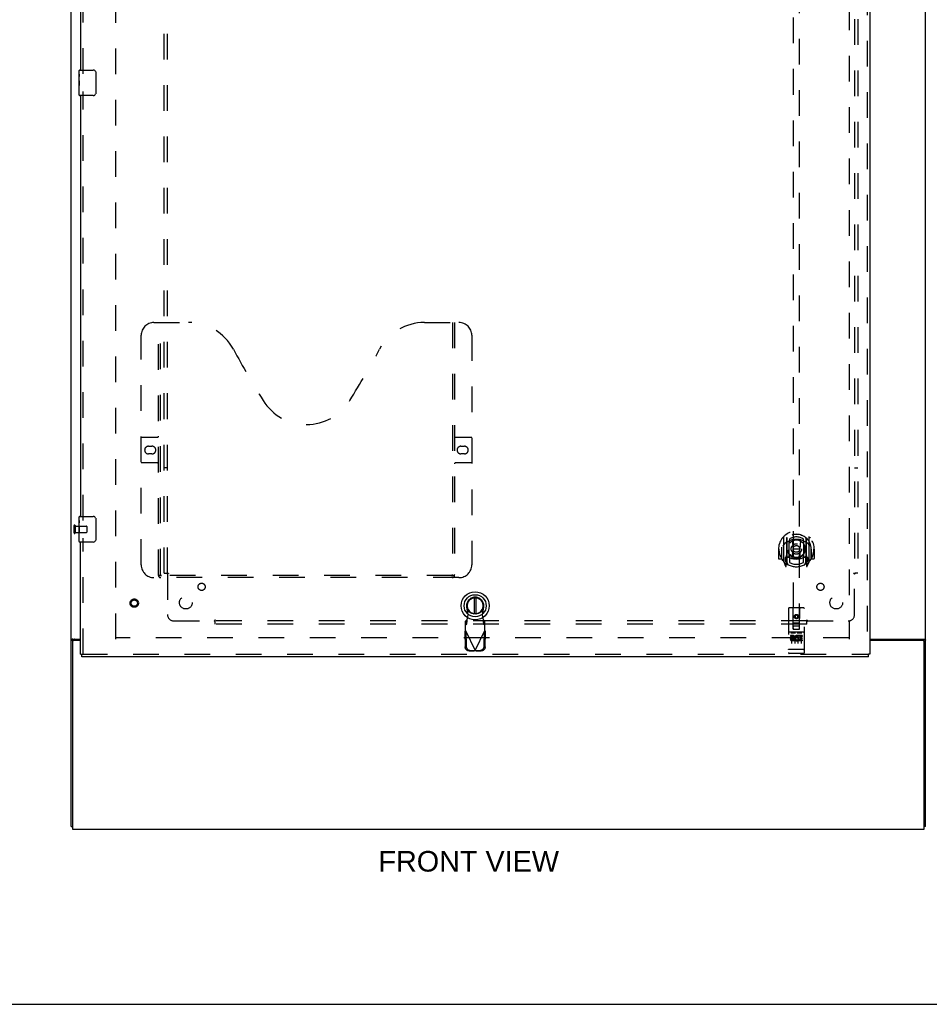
# Model space of a CAD drawing. Header units: inches. Extents: x 0 to 183, y 0 to 118.
# Tile 2 of 80: x 36 to 71, y 0 to 39. Entities that reach past the tile are written whole.
import ezdxf

# ---------------------------------------------------------------- set-up
doc = ezdxf.new("R2010")
doc.units = ezdxf.units.IN
doc.header["$LTSCALE"] = 10.065561
doc.header["$MEASUREMENT"] = 0
doc.linetypes.add('HIDDEN', pattern=[0.2, 0.1, -0.1])
doc.layers.get('0').update_dxf_attribs({"linetype": 'CONTINUOUS'})
for name, color, linetype in [('DEFAULT_2', 8, 'HIDDEN'), ('DIMENSIONS', 7, 'CONTINUOUS'), ('MAIN_ENCLOSURE_DOOR_ASSEMBLY', 7, 'CONTINUOUS'), ('SUBPANEL', 7, 'CONTINUOUS')]:
    doc.layers.add(name, color=color, linetype=linetype)
doc.styles.get("Standard").update_dxf_attribs({"font": 'arial.ttf'})

msp = doc.modelspace()

# ---------------------------------------------------------------- linework, layer by layer
at = {"color": 7, "linetype": 'Continuous'}
for p, q in [((37.678, 6.974), (37.678, 78.766)), ((71.178, 6.974), (71.178, 44.433)), ((37.748, 14.318), (38.053, 14.318)), ((68.99, 14.318), (71.108, 14.318)), ((37.678, 14.278), (37.782, 14.278)), ((37.73, 14.204), (37.73, 6.87)), ((38.053, 14.266), (37.792, 14.266)), ((71.063, 14.266), (68.99, 14.266)), ((71.178, 14.278), (71.074, 14.278)), ((71.126, 6.87), (71.126, 14.204)), ((37.678, 6.974), (37.73, 6.974)), ((71.178, 6.974), (71.126, 6.974)), ((37.73, 6.87), (71.126, 6.87)), ((0, 0), (183.01, 0))]:
    msp.add_line(p, q, dxfattribs=at)
at = {"color": 3, "linetype": 'Continuous'}
for p, q in [((37.782, 14.265), (37.782, 14.278)), ((71.074, 14.278), (71.074, 14.265))]:
    msp.add_line(p, q, dxfattribs=at)
at = {"color": 7, "linetype": 'Continuous'}
for points in [[(37.713, 14.304), (37.709, 14.302), (37.706, 14.301), (37.702, 14.3), (37.698, 14.298), (37.695, 14.297), (37.693, 14.295), (37.69, 14.294), (37.687, 14.292), (37.685, 14.291), (37.683, 14.289), (37.681, 14.287), (37.68, 14.285), (37.679, 14.284), (37.678, 14.282), (37.678, 14.28), (37.678, 14.278)], [(37.748, 14.318), (37.746, 14.317), (37.743, 14.315), (37.74, 14.314), (37.737, 14.312), (37.734, 14.311), (37.73, 14.309), (37.726, 14.308), (37.721, 14.306), (37.713, 14.304)], [(71.108, 14.318), (71.11, 14.317), (71.113, 14.315), (71.115, 14.314), (71.119, 14.312), (71.122, 14.311), (71.126, 14.309), (71.13, 14.308), (71.134, 14.306), (71.138, 14.305), (71.142, 14.304), (71.146, 14.302), (71.15, 14.301), (71.154, 14.3), (71.157, 14.298), (71.16, 14.297), (71.163, 14.295), (71.166, 14.294), (71.169, 14.292), (71.171, 14.291), (71.173, 14.289), (71.174, 14.287), (71.176, 14.285), (71.177, 14.284), (71.177, 14.282), (71.178, 14.28), (71.178, 14.278)]]:
    msp.add_lwpolyline(points, dxfattribs=at)
at = {"color": 3, "linetype": 'Continuous'}
for points in [[(37.802, 14.295), (37.798, 14.293), (37.795, 14.292), (37.793, 14.29), (37.791, 14.289), (37.789, 14.288), (37.787, 14.286), (37.785, 14.285), (37.784, 14.283), (37.783, 14.282), (37.782, 14.28), (37.782, 14.279), (37.782, 14.278)], [(37.822, 14.318), (37.822, 14.316), (37.822, 14.314), (37.822, 14.313), (37.821, 14.311), (37.82, 14.309), (37.819, 14.308), (37.818, 14.306), (37.817, 14.304), (37.815, 14.303), (37.813, 14.301), (37.811, 14.3), (37.809, 14.299), (37.807, 14.298), (37.805, 14.296), (37.802, 14.295)], [(71.033, 14.318), (71.033, 14.316), (71.034, 14.314), (71.034, 14.313), (71.035, 14.311), (71.035, 14.309), (71.036, 14.308), (71.038, 14.306), (71.039, 14.304), (71.041, 14.303), (71.043, 14.301), (71.045, 14.3), (71.047, 14.299), (71.049, 14.298), (71.051, 14.296), (71.053, 14.295), (71.058, 14.293)], [(71.058, 14.293), (71.06, 14.292), (71.063, 14.29), (71.065, 14.289), (71.067, 14.288), (71.069, 14.286), (71.071, 14.285), (71.072, 14.283), (71.073, 14.282), (71.073, 14.28), (71.074, 14.279), (71.074, 14.278)]]:
    msp.add_lwpolyline(points, dxfattribs=at)
at = {"color": 7, "linetype": 'Continuous'}
for centre, start, end in [((37.792, 14.204), 90, 180), ((71.063, 14.204), 0, 90)]:
    msp.add_arc(centre, 0.0625, start, end, dxfattribs=at)
at = {"layer": 'DEFAULT_2', "color": 8, "linetype": 'HIDDEN'}
for p, q in [((39.428, 14.318), (39.428, 75.422)), ((68.178, 75.422), (68.178, 14.318)), ((37.792, 18.762), (37.792, 18.478)), ((37.835, 18.762), (37.835, 18.478)), ((37.835, 18.744), (38.282, 18.744)), ((38.292, 18.734), (38.292, 18.506)), ((37.835, 18.496), (38.282, 18.496)), ((68.178, 14.37), (39.428, 14.37))]:
    msp.add_line(p, q, dxfattribs=at)
for centre, radius, start, end in [((37.814, 18.762), 0.0215, 0, 180), ((38.282, 18.734), 0.01, 0, 90), ((37.814, 18.478), 0.0215, 180, 360), ((38.282, 18.506), 0.01, 270, 360)]:
    msp.add_arc(centre, radius, start, end, dxfattribs=at)
at = {"layer": 'MAIN_ENCLOSURE_DOOR_ASSEMBLY', "color": 8, "linetype": 'HIDDEN'}
for p, q in [((68.886, 76.016), (68.886, 13.724)), ((38.157, 36.465), (38.157, 53.275)), ((65.99, 42.7), (65.99, 14.698)), ((66.24, 14.698), (66.24, 42.7)), ((38.157, 18.965), (38.157, 35.775)), ((40.927, 26.724), (42.282, 26.724)), ((41.102, 16.814), (41.102, 26.724)), ((41.182, 16.844), (41.182, 26.724)), ((51.532, 26.724), (52.887, 26.724)), ((52.632, 26.724), (52.632, 16.844)), ((52.712, 26.724), (52.712, 16.814)), ((40.427, 17.224), (40.427, 26.224)), ((53.387, 26.224), (53.387, 17.224)), ((40.427, 22.224), (41.062, 22.224)), ((52.752, 22.224), (53.387, 22.224)), ((40.713, 21.874), (40.85, 21.874)), ((52.963, 21.874), (53.1, 21.874)), ((40.85, 21.574), (40.713, 21.574)), ((53.1, 21.574), (52.963, 21.574)), ((41.062, 21.224), (40.427, 21.224)), ((53.387, 21.224), (52.752, 21.224)), ((38.157, 13.724), (38.157, 18.275)), ((65.615, 18.326), (65.615, 17.358)), ((65.733, 18.272), (65.733, 17.256)), ((65.74, 18.272), (65.74, 17.269)), ((65.833, 17.524), (65.833, 18.155)), ((65.84, 18.232), (65.84, 18.129)), ((65.953, 18.181), (65.983, 17.842)), ((66.278, 18.181), (66.248, 17.842)), ((66.39, 18.129), (66.39, 18.232)), ((66.398, 18.155), (66.398, 17.524)), ((66.49, 18.272), (66.49, 17.269)), ((66.498, 18.272), (66.498, 17.256)), ((66.615, 17.358), (66.615, 18.326)), ((65.43, 17.842), (65.415, 17.842)), ((65.415, 17.842), (65.415, 17.469)), ((65.533, 17.842), (65.548, 17.842)), ((65.533, 17.842), (65.533, 17.454)), ((65.54, 17.456), (65.54, 17.913)), ((65.952, 17.498), (65.983, 17.842)), ((66.248, 17.842), (65.983, 17.842)), ((66.278, 17.498), (66.248, 17.842)), ((66.698, 17.842), (66.683, 17.842)), ((66.69, 17.913), (66.69, 17.916)), ((66.69, 17.456), (66.69, 17.913)), ((66.698, 17.842), (66.698, 17.454)), ((66.815, 17.842), (66.8, 17.842)), ((66.815, 17.842), (66.815, 17.469)), ((65.533, 17.454), (65.43, 17.454)), ((65.533, 17.454), (65.541, 17.469)), ((65.733, 17.513), (65.673, 17.513)), ((65.673, 17.513), (65.673, 17.363)), ((65.711, 17.441), (65.681, 17.395)), ((65.685, 17.388), (65.74, 17.388)), ((65.743, 17.501), (65.743, 17.294)), ((65.833, 17.514), (65.76, 17.514)), ((65.829, 17.521), (65.763, 17.521)), ((65.84, 17.568), (65.84, 17.316)), ((66.39, 17.316), (66.39, 17.568)), ((66.47, 17.514), (66.398, 17.514)), ((66.468, 17.521), (66.402, 17.521)), ((66.488, 17.294), (66.488, 17.501)), ((66.49, 17.388), (66.545, 17.388)), ((66.558, 17.513), (66.498, 17.513)), ((66.55, 17.395), (66.52, 17.441)), ((66.558, 17.363), (66.558, 17.513)), ((66.69, 17.469), (66.698, 17.454)), ((66.8, 17.454), (66.698, 17.454)), ((65.62, 17.348), (65.69, 17.172)), ((65.673, 17.363), (65.733, 17.363)), ((65.711, 17.277), (65.716, 17.274)), ((65.719, 17.175), (65.733, 17.256)), ((65.81, 17.219), (65.74, 17.328)), ((66.49, 17.328), (66.42, 17.219)), ((66.498, 17.363), (66.558, 17.363)), ((66.498, 17.256), (66.512, 17.175)), ((66.519, 17.277), (66.519, 17.277)), ((66.519, 17.277), (66.519, 17.277)), ((66.519, 17.277), (66.519, 17.277)), ((66.541, 17.172), (66.611, 17.348)), ((52.887, 16.724), (40.927, 16.724)), ((52.628, 16.804), (41.186, 16.804)), ((53.245, 15.267), (53.192, 15.561)), ((53.85, 15.561), (53.797, 15.267)), ((65.803, 15.508), (65.803, 13.783)), ((66.398, 15.538), (65.833, 15.538)), ((65.989, 14.698), (65.985, 15.508)), ((66.242, 14.698), (66.245, 15.508)), ((66.428, 13.783), (66.428, 15.508)), ((53.193, 15.066), (53.147, 15.024)), ((53.193, 14.911), (53.193, 15.066)), ((53.208, 15.07), (53.245, 15.267)), ((53.797, 15.267), (53.834, 15.07)), ((53.834, 15.07), (53.837, 15.038)), ((53.895, 15.024), (53.849, 15.066)), ((53.849, 15.066), (53.849, 14.911)), ((66.115, 15.27), (66.053, 15.234)), ((66.053, 15.234), (66.063, 15.228)), ((66.053, 15.234), (66.053, 15.162)), ((66.053, 15.162), (66.063, 15.168)), ((66.053, 15.162), (66.115, 15.126)), ((66.115, 15.259), (66.063, 15.228)), ((66.063, 15.228), (66.063, 15.168)), ((66.063, 15.168), (66.115, 15.138)), ((66.178, 15.234), (66.115, 15.27)), ((66.115, 15.27), (66.115, 15.259)), ((66.168, 15.228), (66.115, 15.259)), ((66.115, 15.138), (66.168, 15.168)), ((66.115, 15.126), (66.178, 15.162)), ((66.115, 15.126), (66.115, 15.138)), ((66.178, 15.234), (66.168, 15.228)), ((66.168, 15.168), (66.168, 15.228)), ((66.178, 15.162), (66.168, 15.168)), ((66.178, 15.162), (66.178, 15.234)), ((53.147, 14.65), (53.147, 15.024)), ((53.147, 14.869), (53.193, 14.911)), ((53.849, 14.911), (53.895, 14.869)), ((53.895, 14.65), (53.895, 15.024)), ((65.988, 14.948), (66.243, 14.948)), ((65.989, 14.698), (65.99, 14.698)), ((65.99, 14.698), (66.24, 14.698)), ((66.2, 14.823), (66.03, 14.823)), ((66.24, 14.698), (66.242, 14.698)), ((53.119, 14.602), (53.16, 14.622)), ((53.119, 14.602), (53.129, 14.012)), ((53.137, 14.634), (53.147, 14.65)), ((53.147, 14.65), (53.521, 13.863)), ((53.16, 14.622), (53.171, 14.032)), ((53.521, 13.863), (53.895, 14.65)), ((53.872, 14.032), (53.882, 14.622)), ((53.882, 14.622), (53.923, 14.602)), ((53.913, 14.012), (53.923, 14.602)), ((66.398, 14.581), (65.833, 14.581)), ((65.971, 14.459), (65.878, 14.459)), ((65.878, 14.459), (65.878, 14.416)), ((65.971, 14.416), (65.878, 14.416)), ((65.904, 14.565), (66.076, 14.565)), ((65.928, 14.45), (65.928, 14.144)), ((65.975, 14.373), (65.929, 14.373)), ((65.971, 14.332), (65.942, 14.332)), ((66.035, 14.288), (65.942, 14.288)), ((66.035, 14.288), (66.035, 14.246)), ((66.053, 14.45), (66.053, 14.144)), ((66.154, 14.565), (66.326, 14.565)), ((66.167, 14.294), (66.184, 14.255)), ((66.178, 14.45), (66.178, 14.144)), ((66.191, 14.423), (66.178, 14.405)), ((66.188, 14.448), (66.191, 14.447)), ((66.347, 14.459), (66.191, 14.459)), ((66.191, 14.459), (66.191, 14.447)), ((66.191, 14.423), (66.191, 14.246)), ((66.347, 14.416), (66.234, 14.416)), ((66.234, 14.416), (66.234, 14.373)), ((66.326, 14.373), (66.234, 14.373)), ((66.326, 14.33), (66.234, 14.33)), ((66.234, 14.33), (66.234, 14.288)), ((66.347, 14.288), (66.234, 14.288)), ((66.303, 14.45), (66.303, 14.144)), ((66.326, 14.373), (66.326, 14.33)), ((66.347, 14.459), (66.347, 14.416)), ((66.347, 14.288), (66.347, 14.246)), ((65.821, 13.911), (65.82, 13.912)), ((65.822, 13.911), (65.821, 13.911)), ((65.821, 13.911), (65.821, 13.911)), ((65.823, 13.911), (65.822, 13.911)), ((65.824, 13.911), (65.823, 13.911)), ((65.825, 13.911), (65.824, 13.911)), ((65.826, 13.911), (65.825, 13.911)), ((65.825, 13.911), (65.825, 13.911)), ((65.827, 13.911), (65.826, 13.911)), ((65.828, 13.911), (65.827, 13.911)), ((65.829, 13.911), (65.828, 13.911)), ((65.83, 13.911), (65.829, 13.911)), ((65.829, 13.911), (65.829, 13.911)), ((65.831, 13.911), (65.83, 13.911)), ((65.832, 13.911), (65.831, 13.911)), ((65.833, 13.911), (65.832, 13.911)), ((66.398, 13.911), (65.833, 13.911)), ((66.035, 14.246), (65.942, 14.246)), ((66.347, 14.246), (66.191, 14.246)), ((66.398, 13.911), (66.399, 13.911)), ((66.399, 13.911), (66.4, 13.911)), ((66.4, 13.911), (66.401, 13.911)), ((66.401, 13.911), (66.402, 13.911)), ((66.402, 13.911), (66.403, 13.911)), ((66.402, 13.911), (66.402, 13.911)), ((66.403, 13.911), (66.404, 13.911)), ((66.404, 13.911), (66.405, 13.911)), ((66.405, 13.911), (66.406, 13.911)), ((66.406, 13.911), (66.407, 13.911)), ((66.407, 13.911), (66.408, 13.911)), ((66.407, 13.911), (66.407, 13.911)), ((66.408, 13.911), (66.409, 13.911)), ((66.409, 13.911), (66.41, 13.911)), ((66.41, 13.912), (66.411, 13.912)), ((66.41, 13.911), (66.41, 13.912)), ((66.411, 13.912), (66.412, 13.912)), ((38.095, 13.724), (68.948, 13.724)), ((53.283, 13.853), (53.476, 13.85)), ((53.325, 13.873), (53.518, 13.869)), ((53.518, 13.869), (53.476, 13.85)), ((53.491, 13.854), (53.476, 13.85)), ((53.506, 13.858), (53.491, 13.854)), ((53.521, 13.863), (53.506, 13.858)), ((53.536, 13.858), (53.521, 13.863)), ((53.524, 13.869), (53.717, 13.873)), ((53.566, 13.85), (53.524, 13.869)), ((53.551, 13.854), (53.536, 13.858)), ((53.566, 13.85), (53.551, 13.854)), ((53.566, 13.85), (53.759, 13.853)), ((66.398, 13.753), (65.833, 13.753))]:
    msp.add_line(p, q, dxfattribs=at)
at = {"layer": 'MAIN_ENCLOSURE_DOOR_ASSEMBLY', "color": 3, "linetype": 'Continuous'}
for p, q in [((68.99, 76.016), (68.99, 13.724)), ((38.053, 53.12), (38.053, 36.62)), ((38.053, 35.62), (38.053, 19.12)), ((38.053, 13.724), (38.053, 18.12)), ((68.948, 13.62), (38.095, 13.62))]:
    msp.add_line(p, q, dxfattribs=at)
at = {"layer": 'MAIN_ENCLOSURE_DOOR_ASSEMBLY', "color": 7, "linetype": 'Continuous'}
for p, q in [((37.993, 36.46), (37.993, 36.605)), ((37.993, 36.202), (37.993, 36.459)), ((37.999, 36.403), (37.993, 36.403)), ((38, 36.236), (38, 36.372)), ((38.008, 36.62), (38.548, 36.62)), ((38.648, 36.52), (38.648, 35.72)), ((37.993, 36.236), (38, 36.236)), ((37.993, 35.635), (37.993, 36.199)), ((37.994, 36.173), (37.993, 36.173)), ((37.993, 36.041), (37.999, 36.041)), ((37.993, 36.005), (38, 36.005)), ((37.993, 35.942), (38, 35.942)), ((38, 35.775), (38, 36.005)), ((37.993, 35.775), (38, 35.775)), ((38.548, 35.62), (38.008, 35.62)), ((37.993, 18.96), (37.993, 19.105)), ((37.993, 18.702), (37.993, 18.959)), ((38.008, 19.12), (38.548, 19.12)), ((38.648, 19.02), (38.648, 18.22)), ((37.999, 18.903), (37.993, 18.903)), ((37.993, 18.736), (38, 18.736)), ((37.993, 18.135), (37.993, 18.699)), ((37.994, 18.673), (37.993, 18.673)), ((37.993, 18.541), (37.999, 18.541)), ((38, 18.736), (38, 18.872)), ((37.993, 18.505), (38, 18.505)), ((37.993, 18.442), (38, 18.442)), ((37.993, 18.275), (38, 18.275)), ((38, 18.275), (38, 18.505)), ((38.548, 18.12), (38.008, 18.12)), ((53.482, 15.933), (53.482, 15.308)), ((53.56, 15.308), (53.56, 15.933)), ((38.053, 13.724), (38.095, 13.724)), ((38.095, 13.62), (38.095, 13.724)), ((68.99, 13.724), (68.948, 13.724)), ((68.948, 13.62), (68.948, 13.724))]:
    msp.add_line(p, q, dxfattribs=at)
for points in [[(37.993, 36.46), (37.993, 36.456), (37.993, 36.451), (37.994, 36.446), (37.995, 36.44), (37.996, 36.433), (37.996, 36.425), (37.997, 36.417), (37.998, 36.408)], [(37.998, 36.408), (37.999, 36.4), (37.999, 36.39), (38, 36.381), (38, 36.372)], [(38.641, 36.557), (38.643, 36.551), (38.645, 36.545), (38.646, 36.539), (38.647, 36.533), (38.648, 36.527), (38.648, 36.52)], [(37.993, 36.202), (37.993, 36.194), (37.994, 36.185), (37.994, 36.175)], [(37.994, 36.175), (37.995, 36.164), (37.996, 36.153), (37.997, 36.141), (37.998, 36.129), (37.999, 36.117), (37.999, 36.104), (38, 36.091), (38, 36.078), (38, 36.065), (37.999, 36.053), (37.999, 36.04), (37.998, 36.028), (37.997, 36.016)], [(38.648, 35.72), (38.648, 35.714), (38.647, 35.708), (38.646, 35.702), (38.645, 35.696), (38.643, 35.69), (38.641, 35.684)], [(37.993, 18.96), (37.993, 18.956), (37.993, 18.951), (37.994, 18.946), (37.995, 18.94), (37.996, 18.933), (37.996, 18.925), (37.997, 18.917), (37.998, 18.908)], [(38.641, 19.057), (38.643, 19.051), (38.645, 19.045), (38.646, 19.039), (38.647, 19.033), (38.648, 19.027), (38.648, 19.02)], [(37.993, 18.702), (37.993, 18.694), (37.994, 18.685), (37.994, 18.675)], [(37.994, 18.675), (37.995, 18.664), (37.996, 18.653), (37.997, 18.641), (37.998, 18.629), (37.999, 18.617), (37.999, 18.604), (38, 18.591), (38, 18.578), (38, 18.565), (37.999, 18.553), (37.999, 18.54), (37.998, 18.528), (37.997, 18.516)], [(37.998, 18.908), (37.999, 18.9), (37.999, 18.89), (38, 18.881), (38, 18.872)], [(38.648, 18.22), (38.648, 18.214), (38.647, 18.208), (38.646, 18.202), (38.645, 18.196), (38.643, 18.19), (38.641, 18.184)]]:
    msp.add_lwpolyline(points, dxfattribs=at)
at = {"layer": 'MAIN_ENCLOSURE_DOOR_ASSEMBLY', "color": 8, "linetype": 'HIDDEN'}
for points in [[(65.57, 18.281), (65.571, 18.281), (65.571, 18.282), (65.572, 18.283), (65.573, 18.284), (65.573, 18.285), (65.574, 18.286), (65.575, 18.286), (65.576, 18.287), (65.576, 18.288), (65.577, 18.289), (65.578, 18.289), (65.579, 18.29), (65.58, 18.291), (65.58, 18.291), (65.581, 18.292), (65.582, 18.293), (65.583, 18.293), (65.584, 18.294), (65.584, 18.295), (65.585, 18.295), (65.586, 18.296), (65.587, 18.297), (65.588, 18.297), (65.589, 18.298), (65.59, 18.298), (65.59, 18.299), (65.591, 18.299), (65.592, 18.3), (65.593, 18.3), (65.594, 18.301), (65.595, 18.301), (65.596, 18.302), (65.597, 18.302), (65.598, 18.302)], [(65.927, 18.199), (65.933, 18.2), (65.938, 18.202), (65.944, 18.203), (65.949, 18.204), (65.954, 18.206), (65.96, 18.207), (65.965, 18.208), (65.971, 18.209), (65.976, 18.21), (65.982, 18.211), (65.987, 18.213), (65.993, 18.214), (65.998, 18.214), (66.004, 18.215), (66.009, 18.216), (66.015, 18.217), (66.021, 18.218), (66.026, 18.219), (66.032, 18.219), (66.037, 18.22), (66.043, 18.221), (66.048, 18.221), (66.054, 18.222), (66.059, 18.222), (66.065, 18.223), (66.071, 18.223), (66.076, 18.223), (66.082, 18.224), (66.087, 18.224), (66.093, 18.224), (66.099, 18.224), (66.104, 18.224), (66.11, 18.224), (66.115, 18.224), (66.121, 18.224), (66.127, 18.224), (66.132, 18.224), (66.138, 18.224), (66.143, 18.224), (66.149, 18.224), (66.155, 18.223), (66.16, 18.223), (66.166, 18.223), (66.171, 18.222), (66.177, 18.222), (66.182, 18.221), (66.188, 18.221), (66.194, 18.22), (66.199, 18.219), (66.205, 18.219), (66.21, 18.218), (66.216, 18.217), (66.221, 18.216), (66.227, 18.215), (66.232, 18.214), (66.238, 18.214), (66.243, 18.213), (66.249, 18.211), (66.254, 18.21), (66.26, 18.209), (66.265, 18.208), (66.271, 18.207), (66.276, 18.206), (66.282, 18.204), (66.287, 18.203), (66.292, 18.202), (66.298, 18.2), (66.303, 18.199)], [(66.633, 18.302), (66.634, 18.302), (66.635, 18.302), (66.636, 18.301), (66.637, 18.301), (66.638, 18.3), (66.638, 18.3), (66.639, 18.299), (66.64, 18.299), (66.641, 18.298), (66.642, 18.298), (66.643, 18.297), (66.644, 18.297), (66.645, 18.296), (66.645, 18.295), (66.646, 18.295), (66.647, 18.294), (66.648, 18.293), (66.649, 18.293), (66.65, 18.292), (66.65, 18.291), (66.651, 18.291), (66.652, 18.29), (66.653, 18.289), (66.653, 18.289), (66.654, 18.288), (66.655, 18.287), (66.656, 18.286), (66.656, 18.286), (66.657, 18.285), (66.658, 18.284), (66.659, 18.283), (66.659, 18.282), (66.66, 18.281), (66.661, 18.281)], [(65.661, 18.057), (65.66, 18.056), (65.658, 18.054), (65.656, 18.053), (65.655, 18.051), (65.653, 18.05), (65.652, 18.048), (65.65, 18.047), (65.648, 18.045), (65.646, 18.043), (65.645, 18.041), (65.643, 18.039), (65.641, 18.037), (65.639, 18.035), (65.637, 18.033), (65.635, 18.031), (65.633, 18.028), (65.631, 18.026), (65.629, 18.023), (65.627, 18.021), (65.625, 18.018), (65.622, 18.015), (65.62, 18.012), (65.618, 18.009), (65.616, 18.006), (65.613, 18.002), (65.611, 17.999), (65.608, 17.995), (65.606, 17.992), (65.603, 17.988), (65.6, 17.984), (65.598, 17.979), (65.595, 17.975), (65.592, 17.97), (65.589, 17.966), (65.586, 17.96), (65.583, 17.955)], [(66.648, 17.955), (66.645, 17.96), (66.642, 17.966), (66.639, 17.97), (66.636, 17.975), (66.633, 17.979), (66.63, 17.984), (66.628, 17.988), (66.625, 17.992), (66.623, 17.995), (66.62, 17.999), (66.618, 18.002), (66.615, 18.006), (66.613, 18.009), (66.611, 18.012), (66.608, 18.015), (66.606, 18.018), (66.604, 18.021), (66.602, 18.023), (66.6, 18.026), (66.598, 18.028), (66.596, 18.031), (66.594, 18.033), (66.592, 18.035), (66.59, 18.037), (66.588, 18.039), (66.586, 18.041), (66.584, 18.043), (66.583, 18.045), (66.581, 18.047), (66.579, 18.048), (66.578, 18.05), (66.576, 18.051), (66.574, 18.053), (66.573, 18.054), (66.571, 18.056), (66.57, 18.057)], [(65.598, 17.381), (65.597, 17.382), (65.596, 17.382), (65.595, 17.382), (65.594, 17.383), (65.593, 17.383), (65.592, 17.384), (65.591, 17.384), (65.59, 17.385), (65.59, 17.385), (65.589, 17.386), (65.588, 17.387), (65.587, 17.387), (65.586, 17.388), (65.585, 17.388), (65.584, 17.389), (65.584, 17.39), (65.583, 17.39), (65.582, 17.391), (65.581, 17.392), (65.58, 17.392), (65.58, 17.393), (65.579, 17.394), (65.578, 17.394), (65.577, 17.395), (65.576, 17.396), (65.576, 17.397), (65.575, 17.397), (65.574, 17.398), (65.573, 17.399), (65.573, 17.4), (65.572, 17.401), (65.571, 17.401), (65.571, 17.402), (65.57, 17.403)], [(66.661, 17.403), (66.66, 17.402), (66.659, 17.401), (66.659, 17.401), (66.658, 17.4), (66.657, 17.399), (66.656, 17.398), (66.656, 17.397), (66.655, 17.397), (66.654, 17.396), (66.653, 17.395), (66.653, 17.394), (66.652, 17.394), (66.651, 17.393), (66.65, 17.392), (66.65, 17.392), (66.649, 17.391), (66.648, 17.39), (66.647, 17.39), (66.646, 17.389), (66.645, 17.388), (66.645, 17.388), (66.644, 17.387), (66.643, 17.387), (66.642, 17.386), (66.641, 17.385), (66.64, 17.385), (66.639, 17.384), (66.638, 17.384), (66.638, 17.383), (66.637, 17.383), (66.636, 17.382), (66.635, 17.382), (66.634, 17.382), (66.633, 17.381)], [(41.092, 16.844), (41.108, 16.833), (41.124, 16.824), (41.14, 16.816), (41.155, 16.81), (41.171, 16.806), (41.186, 16.804)], [(52.628, 16.804), (52.643, 16.806), (52.658, 16.81), (52.674, 16.816), (52.69, 16.824), (52.706, 16.833), (52.722, 16.844)], [(53.193, 14.911), (53.194, 14.914), (53.195, 14.919), (53.196, 14.926), (53.197, 14.934), (53.198, 14.943), (53.199, 14.954), (53.2, 14.966), (53.201, 14.979), (53.202, 14.993), (53.203, 15.007), (53.204, 15.022), (53.206, 15.038), (53.208, 15.07)], [(53.208, 15.07), (53.205, 15.069), (53.203, 15.068), (53.2, 15.067), (53.198, 15.067), (53.196, 15.066), (53.193, 15.066)], [(53.849, 15.066), (53.847, 15.066), (53.844, 15.067), (53.842, 15.067), (53.839, 15.068), (53.837, 15.069), (53.834, 15.07)], [(53.837, 15.038), (53.838, 15.022), (53.839, 15.007), (53.84, 14.993), (53.841, 14.979), (53.842, 14.966), (53.843, 14.954), (53.844, 14.943), (53.845, 14.934), (53.846, 14.926), (53.847, 14.919), (53.848, 14.914), (53.849, 14.911)], [(53.119, 14.602), (53.123, 14.61), (53.128, 14.618), (53.133, 14.626), (53.137, 14.634)], [(53.895, 14.65), (53.905, 14.634), (53.909, 14.626), (53.914, 14.618), (53.919, 14.61), (53.923, 14.602)], [(65.898, 14.564), (65.898, 14.564), (65.898, 14.564), (65.898, 14.564), (65.898, 14.564), (65.898, 14.564), (65.898, 14.564), (65.898, 14.564), (65.899, 14.564), (65.899, 14.564), (65.899, 14.564), (65.899, 14.564), (65.899, 14.564), (65.899, 14.564), (65.899, 14.564), (65.899, 14.564), (65.899, 14.564), (65.9, 14.564), (65.9, 14.564), (65.9, 14.564), (65.9, 14.564), (65.9, 14.564), (65.9, 14.564), (65.9, 14.564), (65.901, 14.565), (65.901, 14.565), (65.901, 14.565), (65.901, 14.565), (65.901, 14.565), (65.901, 14.565), (65.901, 14.565), (65.902, 14.565), (65.902, 14.565), (65.902, 14.565), (65.902, 14.565), (65.902, 14.565), (65.902, 14.565), (65.903, 14.565), (65.903, 14.565), (65.903, 14.565), (65.903, 14.565), (65.903, 14.565), (65.904, 14.565), (65.904, 14.565), (65.904, 14.565), (65.904, 14.565)], [(66.076, 14.565), (66.076, 14.565), (66.077, 14.565), (66.077, 14.565), (66.077, 14.565), (66.077, 14.565), (66.077, 14.565), (66.078, 14.565), (66.078, 14.565), (66.078, 14.565), (66.078, 14.565), (66.078, 14.565), (66.079, 14.565), (66.079, 14.565), (66.079, 14.565), (66.079, 14.565), (66.079, 14.565), (66.079, 14.565), (66.08, 14.565), (66.08, 14.565), (66.08, 14.565), (66.08, 14.565), (66.08, 14.565), (66.08, 14.564), (66.08, 14.564), (66.081, 14.564), (66.081, 14.564), (66.081, 14.564), (66.081, 14.564), (66.081, 14.564), (66.081, 14.564), (66.081, 14.564), (66.081, 14.564), (66.082, 14.564), (66.082, 14.564), (66.082, 14.564), (66.082, 14.564), (66.082, 14.564), (66.082, 14.564), (66.082, 14.564), (66.082, 14.564), (66.082, 14.564), (66.082, 14.564), (66.083, 14.564), (66.083, 14.564), (66.083, 14.564), (66.083, 14.564)], [(66.148, 14.564), (66.148, 14.564), (66.148, 14.564), (66.148, 14.564), (66.148, 14.564), (66.148, 14.564), (66.148, 14.564), (66.149, 14.564), (66.149, 14.564), (66.149, 14.564), (66.149, 14.564), (66.149, 14.564), (66.149, 14.564), (66.149, 14.564), (66.149, 14.564), (66.149, 14.564), (66.149, 14.564), (66.15, 14.564), (66.15, 14.564), (66.15, 14.564), (66.15, 14.564), (66.15, 14.564), (66.15, 14.564), (66.15, 14.564), (66.151, 14.565), (66.151, 14.565), (66.151, 14.565), (66.151, 14.565), (66.151, 14.565), (66.151, 14.565), (66.151, 14.565), (66.152, 14.565), (66.152, 14.565), (66.152, 14.565), (66.152, 14.565), (66.152, 14.565), (66.152, 14.565), (66.153, 14.565), (66.153, 14.565), (66.153, 14.565), (66.153, 14.565), (66.153, 14.565), (66.154, 14.565), (66.154, 14.565), (66.154, 14.565), (66.154, 14.565)], [(66.326, 14.565), (66.326, 14.565), (66.327, 14.565), (66.327, 14.565), (66.327, 14.565), (66.327, 14.565), (66.327, 14.565), (66.328, 14.565), (66.328, 14.565), (66.328, 14.565), (66.328, 14.565), (66.328, 14.565), (66.329, 14.565), (66.329, 14.565), (66.329, 14.565), (66.329, 14.565), (66.329, 14.565), (66.329, 14.565), (66.33, 14.565), (66.33, 14.565), (66.33, 14.565), (66.33, 14.565), (66.33, 14.565), (66.33, 14.564), (66.33, 14.564), (66.331, 14.564), (66.331, 14.564), (66.331, 14.564), (66.331, 14.564), (66.331, 14.564), (66.331, 14.564), (66.331, 14.564), (66.331, 14.564), (66.332, 14.564), (66.332, 14.564), (66.332, 14.564), (66.332, 14.564), (66.332, 14.564), (66.332, 14.564), (66.332, 14.564), (66.332, 14.564), (66.332, 14.564), (66.332, 14.564), (66.333, 14.564), (66.333, 14.564), (66.333, 14.564), (66.333, 14.564)], [(53.283, 13.853), (53.268, 13.854), (53.254, 13.857), (53.239, 13.861), (53.225, 13.866), (53.212, 13.873), (53.199, 13.881), (53.187, 13.89), (53.175, 13.901), (53.165, 13.912), (53.156, 13.925), (53.148, 13.938), (53.142, 13.952), (53.136, 13.966), (53.132, 13.981), (53.13, 13.996), (53.129, 14.012)], [(53.171, 14.032), (53.172, 14.016), (53.174, 14.001), (53.178, 13.986), (53.183, 13.972), (53.19, 13.958), (53.198, 13.944), (53.207, 13.932), (53.217, 13.92), (53.228, 13.91), (53.24, 13.901), (53.253, 13.893), (53.267, 13.886), (53.281, 13.88), (53.295, 13.876), (53.31, 13.874), (53.325, 13.873)], [(53.717, 13.873), (53.732, 13.874), (53.747, 13.876), (53.761, 13.88), (53.775, 13.886), (53.789, 13.893), (53.802, 13.901), (53.814, 13.91), (53.825, 13.92), (53.835, 13.932), (53.844, 13.944), (53.852, 13.958), (53.859, 13.972), (53.864, 13.986), (53.868, 14.001), (53.871, 14.016), (53.872, 14.032)], [(53.913, 14.012), (53.912, 13.996), (53.91, 13.981), (53.906, 13.966), (53.901, 13.952), (53.894, 13.938), (53.886, 13.925), (53.877, 13.912), (53.867, 13.901), (53.856, 13.89), (53.843, 13.881), (53.831, 13.873), (53.817, 13.866), (53.803, 13.861), (53.788, 13.857), (53.774, 13.854), (53.759, 13.853)], [(65.82, 13.912), (65.819, 13.912), (65.819, 13.912), (65.818, 13.912), (65.818, 13.912), (65.818, 13.912), (65.817, 13.912), (65.817, 13.912), (65.817, 13.912), (65.816, 13.912), (65.816, 13.912), (65.815, 13.912), (65.815, 13.912), (65.815, 13.912), (65.814, 13.912), (65.814, 13.912), (65.814, 13.913), (65.813, 13.913), (65.813, 13.913), (65.813, 13.913), (65.813, 13.913), (65.812, 13.913), (65.812, 13.913), (65.812, 13.913), (65.811, 13.913), (65.811, 13.913), (65.811, 13.913), (65.81, 13.913), (65.81, 13.913), (65.81, 13.913), (65.81, 13.914), (65.809, 13.914), (65.809, 13.914), (65.809, 13.914), (65.809, 13.914), (65.808, 13.914), (65.808, 13.914), (65.808, 13.914), (65.808, 13.914), (65.807, 13.914), (65.807, 13.914), (65.807, 13.914), (65.807, 13.915), (65.807, 13.915), (65.806, 13.915), (65.806, 13.915), (65.806, 13.915), (65.806, 13.915), (65.806, 13.915), (65.805, 13.915), (65.805, 13.915), (65.805, 13.915), (65.805, 13.916), (65.805, 13.916), (65.805, 13.916), (65.805, 13.916), (65.804, 13.916), (65.804, 13.916), (65.804, 13.916), (65.804, 13.916), (65.804, 13.916), (65.804, 13.916), (65.804, 13.917), (65.804, 13.917), (65.804, 13.917), (65.803, 13.917), (65.803, 13.917), (65.803, 13.917), (65.803, 13.917), (65.803, 13.917), (65.803, 13.917), (65.803, 13.917), (65.803, 13.918), (65.803, 13.918), (65.803, 13.918), (65.803, 13.918), (65.803, 13.918), (65.803, 13.918), (65.803, 13.918), (65.803, 13.918)], [(66.412, 13.912), (66.412, 13.912), (66.413, 13.912), (66.413, 13.912), (66.413, 13.912), (66.414, 13.912), (66.414, 13.912), (66.415, 13.912), (66.415, 13.912), (66.415, 13.912), (66.416, 13.912), (66.416, 13.912), (66.416, 13.912), (66.417, 13.912), (66.417, 13.913), (66.417, 13.913), (66.418, 13.913), (66.418, 13.913), (66.418, 13.913), (66.418, 13.913), (66.419, 13.913), (66.419, 13.913), (66.419, 13.913), (66.42, 13.913), (66.42, 13.913), (66.42, 13.913), (66.42, 13.913), (66.421, 13.913), (66.421, 13.914), (66.421, 13.914), (66.422, 13.914), (66.422, 13.914), (66.422, 13.914), (66.422, 13.914), (66.423, 13.914), (66.423, 13.914), (66.423, 13.914), (66.423, 13.914), (66.423, 13.914), (66.424, 13.914), (66.424, 13.915), (66.424, 13.915), (66.424, 13.915), (66.425, 13.915), (66.425, 13.915), (66.425, 13.915), (66.425, 13.915), (66.425, 13.915), (66.425, 13.915), (66.426, 13.915), (66.426, 13.916), (66.426, 13.916), (66.426, 13.916), (66.426, 13.916), (66.426, 13.916), (66.426, 13.916), (66.427, 13.916), (66.427, 13.916), (66.427, 13.916), (66.427, 13.916), (66.427, 13.917), (66.427, 13.917), (66.427, 13.917), (66.427, 13.917), (66.427, 13.917), (66.427, 13.917), (66.427, 13.917), (66.428, 13.917), (66.428, 13.917), (66.428, 13.917), (66.428, 13.918), (66.428, 13.918), (66.428, 13.918), (66.428, 13.918), (66.428, 13.918), (66.428, 13.918), (66.428, 13.918), (66.428, 13.918)]]:
    msp.add_lwpolyline(points, dxfattribs=at)
for centre, radius in [((66.115, 17.849), 0.35), ((66.115, 17.849), 0.335), ((66.115, 17.849), 0.205), ((66.115, 17.849), 0.133), ((40.157, 15.724), 0.164), ((40.157, 15.724), 0.124), ((66.115, 15.198), 0.085), ((66.115, 15.198), 0.0845)]:
    msp.add_circle(centre, radius, dxfattribs=at)
at = {"layer": 'MAIN_ENCLOSURE_DOOR_ASSEMBLY', "color": 7, "linetype": 'Continuous'}
for radius in [0.551, 0.433, 0.329, 0.317]:
    msp.add_circle((53.521, 15.621), radius, dxfattribs=at)
for centre, radius, start, end in [((38.008, 36.605), 0.015, 90, 180), ((38.548, 36.52), 0.1, 21.1999, 90), ((38.008, 35.635), 0.015, 180, 270), ((38.548, 35.72), 0.1, 270, 338.7946), ((38.008, 19.105), 0.015, 90, 180), ((38.548, 19.02), 0.1, 21.1999, 90), ((38.548, 18.22), 0.1, 270, 338.7946), ((38.008, 18.135), 0.015, 180, 270), ((53.521, 15.621), 0.315, 280.0787, 259.9213)]:
    msp.add_arc(centre, radius, start, end, dxfattribs=at)
at = {"layer": 'MAIN_ENCLOSURE_DOOR_ASSEMBLY', "color": 8, "linetype": 'HIDDEN'}
for centre, radius, start, end in [((40.927, 26.224), 0.5, 90, 180), ((42.282, 24.724), 2, 28.4813, 90), ((51.532, 24.724), 2, 90, 151.5187), ((52.887, 26.224), 0.5, 0, 90), ((78.59, 44.423), 39.307, 208.4813, 211.8705), ((15.224, 44.423), 39.307, 328.1295, 331.5187), ((46.907, 24.724), 2, 211.8705, 328.1295), ((41.062, 22.264), 0.04, 270, 360), ((52.752, 22.264), 0.04, 180, 270), ((40.713, 21.724), 0.15, 90, 270), ((40.85, 21.724), 0.15, 270, 90), ((52.963, 21.724), 0.15, 90, 270), ((53.1, 21.724), 0.15, 270, 90), ((41.062, 21.184), 0.04, 0, 90), ((52.752, 21.184), 0.04, 90, 180), ((66.115, 17.842), 0.7, 305.5126, 234.4874), ((66.115, 17.839), 0.583, 0.2464, 179.7536), ((66.115, 17.839), 0.58, 7.6622, 172.3378), ((65.63, 18.326), 0.015, 135.0748, 180), ((66.115, 17.524), 0.7, 49.529, 130.471), ((65.748, 18.272), 0.015, 130.3587, 180), ((65.76, 18.272), 0.02, 129.3378, 179.9984), ((65.848, 18.155), 0.015, 112.9863, 180), ((66.115, 17.839), 0.48, 55.0461, 124.9539), ((66.115, 17.849), 0.343, 48.8739, 131.1261), ((65.933, 18.179), 0.02, 5.0796, 105.5752), ((66.298, 18.179), 0.02, 74.4248, 174.9204), ((66.383, 18.155), 0.015, 0, 67.0137), ((66.47, 18.272), 0.02, 0, 50.6594), ((66.483, 18.272), 0.015, 0, 49.6413), ((66.6, 18.326), 0.015, 0, 44.9252), ((66.115, 17.842), 0.685, 180, 213.0115), ((65.56, 17.913), 0.02, 172.3378, 180), ((65.87, 18.129), 0.03, 180, 311.1261), ((66.36, 18.129), 0.03, 228.8739, 360), ((66.67, 17.913), 0.02, 0, 7.6622), ((66.115, 17.842), 0.685, 326.9885, 360), ((65.43, 17.469), 0.015, 180, 270), ((65.56, 17.456), 0.02, 180, 215.2961), ((66.115, 17.849), 0.7, 215.2961, 324.7039), ((65.685, 17.393), 0.005, 147.3208, 270), ((66.115, 18.154), 0.7, 233.2319, 306.7681), ((65.552, 17.543), 0.188, 327.3208, 360), ((65.76, 17.494), 0.02, 90, 180), ((65.763, 17.501), 0.02, 90, 180), ((65.829, 17.501), 0.02, 66.536, 90), ((65.848, 17.524), 0.015, 180, 247.0137), ((66.115, 18.161), 0.7, 246.536, 293.464), ((65.87, 17.568), 0.03, 48.8739, 180), ((66.115, 17.849), 0.343, 228.8739, 311.1261), ((65.932, 17.499), 0.02, 254.3869, 354.9204), ((66.298, 17.499), 0.02, 185.0796, 285.6131), ((66.36, 17.568), 0.03, 0, 131.1261), ((66.383, 17.524), 0.015, 292.9863, 360), ((66.402, 17.501), 0.02, 90, 113.464), ((66.468, 17.501), 0.02, 0, 90), ((66.47, 17.494), 0.02, 0, 90), ((66.678, 17.543), 0.188, 180, 212.6792), ((66.545, 17.393), 0.005, 270, 32.6792), ((66.67, 17.456), 0.02, 324.7039, 360), ((66.8, 17.469), 0.015, 270, 360), ((40.927, 17.224), 0.5, 180, 270), ((52.887, 17.224), 0.5, 270, 360), ((65.63, 17.358), 0.015, 180, 224.9252), ((65.704, 17.178), 0.015, 201.8041, 350), ((65.72, 17.288), 0.02, 234.4874, 360), ((65.723, 17.294), 0.02, 234.7457, 360), ((65.76, 17.269), 0.02, 180, 238.5295), ((66.115, 17.849), 0.6, 242.7204, 297.2796), ((66.47, 17.269), 0.02, 301.4688, 359.9992), ((66.508, 17.294), 0.02, 180, 305.2543), ((66.51, 17.288), 0.02, 180, 305.5126), ((66.527, 17.178), 0.015, 190, 338.1959), ((66.6, 17.358), 0.015, 315.0748, 360), ((41.192, 16.814), 0.09, 180, 270), ((41.222, 16.844), 0.04, 180, 270), ((52.592, 16.844), 0.04, 270, 360), ((52.622, 16.814), 0.09, 270, 360), ((53.521, 15.621), 0.335, 349.673, 190.327), ((65.833, 15.508), 0.03, 90, 180), ((65.955, 15.508), 0.03, 0, 90), ((66.275, 15.508), 0.03, 90, 180), ((66.398, 15.508), 0.03, 0, 90), ((66.03, 14.783), 0.04, 90, 180), ((66.03, 14.738), 0.04, 180, 270), ((66.2, 14.783), 0.04, 0, 90), ((66.2, 14.738), 0.04, 270, 360), ((65.833, 14.611), 0.03, 180, 270), ((65.942, 14.31), 0.0644, 102.2995, 270.0775), ((65.942, 14.31), 0.0219, 89.9011, 270), ((65.971, 14.395), 0.0635, 270, 90), ((65.971, 14.394), 0.0219, 280.307, 90), ((66.141, 14.352), 0.107, 64.2636, 293.4027), ((66.141, 14.352), 0.0639, 54.8895, 293.4026), ((66.398, 14.611), 0.03, 270, 360), ((65.833, 13.783), 0.03, 180, 270), ((66.398, 13.783), 0.03, 270, 360)]:
    msp.add_arc(centre, radius, start, end, dxfattribs=at)
at = {"layer": 'MAIN_ENCLOSURE_DOOR_ASSEMBLY', "color": 7, "linetype": 'Continuous'}
for centre in [(38.256, 36.036), (38.256, 18.536)]:
    msp.add_ellipse(centre, major_axis=(0.263, 0), ratio=0.432808, start_param=3.141593, end_param=3.321581, dxfattribs=at)
at = {"layer": 'SUBPANEL', "color": 8, "linetype": 'HIDDEN'}
for p, q in [((41.334, 16.902), (41.334, 72.839)), ((41.459, 16.902), (41.459, 72.839)), ((68.397, 72.839), (68.397, 16.902)), ((68.522, 72.839), (68.522, 16.902)), ((41.459, 21.027), (41.334, 21.027)), ((68.397, 21.027), (68.522, 21.027)), ((41.334, 16.902), (41.421, 16.902)), ((41.421, 16.902), (41.5, 16.902)), ((41.44, 16.885), (41.447, 16.878)), ((41.459, 16.866), (41.459, 15.277)), ((68.356, 16.902), (68.435, 16.902)), ((68.397, 15.277), (68.397, 16.866)), ((68.522, 16.902), (68.435, 16.902)), ((43.334, 14.988), (43.334, 15.067)), ((66.522, 14.988), (66.522, 15.067)), ((41.709, 15.027), (43.299, 15.027)), ((66.522, 15.027), (43.334, 15.027)), ((43.334, 14.902), (43.334, 14.988)), ((66.522, 14.902), (43.334, 14.902)), ((66.522, 14.902), (66.522, 14.988)), ((66.539, 15.008), (66.545, 15.014)), ((66.557, 15.027), (68.147, 15.027))]:
    msp.add_line(p, q, dxfattribs=at)
for points in [[(41.421, 16.902), (41.423, 16.9), (41.425, 16.898), (41.427, 16.897), (41.429, 16.895), (41.431, 16.894), (41.432, 16.892), (41.434, 16.891), (41.436, 16.889), (41.437, 16.888), (41.439, 16.886), (41.44, 16.885)], [(41.447, 16.878), (41.449, 16.876), (41.451, 16.874), (41.452, 16.872), (41.454, 16.871), (41.456, 16.869), (41.458, 16.868), (41.459, 16.866)], [(41.478, 16.879), (41.474, 16.876), (41.471, 16.875), (41.469, 16.873), (41.467, 16.872), (41.465, 16.871), (41.463, 16.869), (41.461, 16.868), (41.459, 16.866)], [(41.5, 16.902), (41.499, 16.9), (41.499, 16.898), (41.498, 16.896), (41.497, 16.895), (41.496, 16.893), (41.495, 16.892), (41.493, 16.89), (41.492, 16.889), (41.49, 16.887), (41.488, 16.886), (41.487, 16.885), (41.485, 16.883), (41.483, 16.882), (41.481, 16.88), (41.478, 16.879)], [(68.356, 16.902), (68.356, 16.9), (68.357, 16.898), (68.358, 16.896), (68.359, 16.895), (68.36, 16.893), (68.361, 16.892), (68.363, 16.89), (68.364, 16.889), (68.366, 16.887), (68.367, 16.886), (68.369, 16.885), (68.371, 16.883), (68.373, 16.882), (68.375, 16.88), (68.377, 16.879), (68.382, 16.876)], [(68.382, 16.876), (68.384, 16.875), (68.387, 16.873), (68.389, 16.872), (68.391, 16.871), (68.393, 16.869), (68.395, 16.868), (68.397, 16.866)], [(68.415, 16.885), (68.409, 16.878), (68.407, 16.876), (68.405, 16.874), (68.403, 16.872), (68.401, 16.871), (68.4, 16.869), (68.398, 16.868), (68.397, 16.866)], [(68.435, 16.902), (68.433, 16.9), (68.431, 16.898), (68.429, 16.897), (68.427, 16.895), (68.425, 16.894), (68.423, 16.892), (68.422, 16.891), (68.42, 16.889), (68.418, 16.888), (68.417, 16.886), (68.415, 16.885)], [(43.334, 15.067), (43.332, 15.067), (43.331, 15.066), (43.329, 15.065), (43.327, 15.064), (43.326, 15.063), (43.324, 15.062), (43.323, 15.061), (43.321, 15.059), (43.32, 15.058), (43.318, 15.056), (43.317, 15.054), (43.316, 15.052), (43.314, 15.05), (43.313, 15.048), (43.312, 15.046), (43.309, 15.041)], [(66.522, 15.067), (66.523, 15.067), (66.525, 15.066), (66.527, 15.065), (66.528, 15.064), (66.53, 15.063), (66.531, 15.062), (66.533, 15.061), (66.534, 15.059), (66.536, 15.058), (66.537, 15.056), (66.539, 15.054), (66.54, 15.052), (66.541, 15.05), (66.543, 15.048), (66.544, 15.046)], [(43.309, 15.041), (43.307, 15.039), (43.306, 15.037), (43.305, 15.034), (43.303, 15.032), (43.302, 15.03), (43.3, 15.028), (43.299, 15.027)], [(43.317, 15.008), (43.311, 15.014), (43.309, 15.016), (43.307, 15.018), (43.305, 15.02), (43.303, 15.022), (43.302, 15.024), (43.3, 15.025), (43.299, 15.027)], [(43.334, 14.988), (43.333, 14.99), (43.331, 14.992), (43.329, 14.994), (43.328, 14.996), (43.326, 14.998), (43.325, 15), (43.323, 15.002), (43.322, 15.003), (43.32, 15.005), (43.319, 15.006), (43.317, 15.008)], [(66.522, 14.988), (66.523, 14.99), (66.525, 14.992), (66.526, 14.994), (66.528, 14.996), (66.529, 14.998), (66.531, 15), (66.533, 15.002), (66.534, 15.003), (66.536, 15.005), (66.537, 15.006), (66.539, 15.008)], [(66.544, 15.046), (66.547, 15.041), (66.548, 15.039), (66.55, 15.037), (66.551, 15.034), (66.553, 15.032), (66.554, 15.03), (66.556, 15.028), (66.557, 15.027)], [(66.545, 15.014), (66.547, 15.016), (66.549, 15.018), (66.551, 15.02), (66.552, 15.022), (66.554, 15.024), (66.556, 15.025), (66.557, 15.027)]]:
    msp.add_lwpolyline(points, dxfattribs=at)
for centre, radius in [((42.797, 16.364), 0.141), ((67.059, 16.364), 0.141), ((42.178, 15.745), 0.25), ((67.678, 15.745), 0.25)]:
    msp.add_circle(centre, radius, dxfattribs=at)
for centre, start, end in [((41.709, 15.277), 180, 270), ((68.147, 15.277), 270, 360)]:
    msp.add_arc(centre, 0.25, start, end, dxfattribs=at)

# ---------------------------------------------------------------- texts
at = {"layer": 'DIMENSIONS', "color": 2, "linetype": 'Continuous', "insert": (53.268, 6.01), "char_height": 0.8074, "width": 7.06548, "attachment_point": 2, "line_spacing_factor": 0.9}
msp.add_mtext('FRONT VIEW', dxfattribs=at)

doc.saveas('drawing.dxf')
